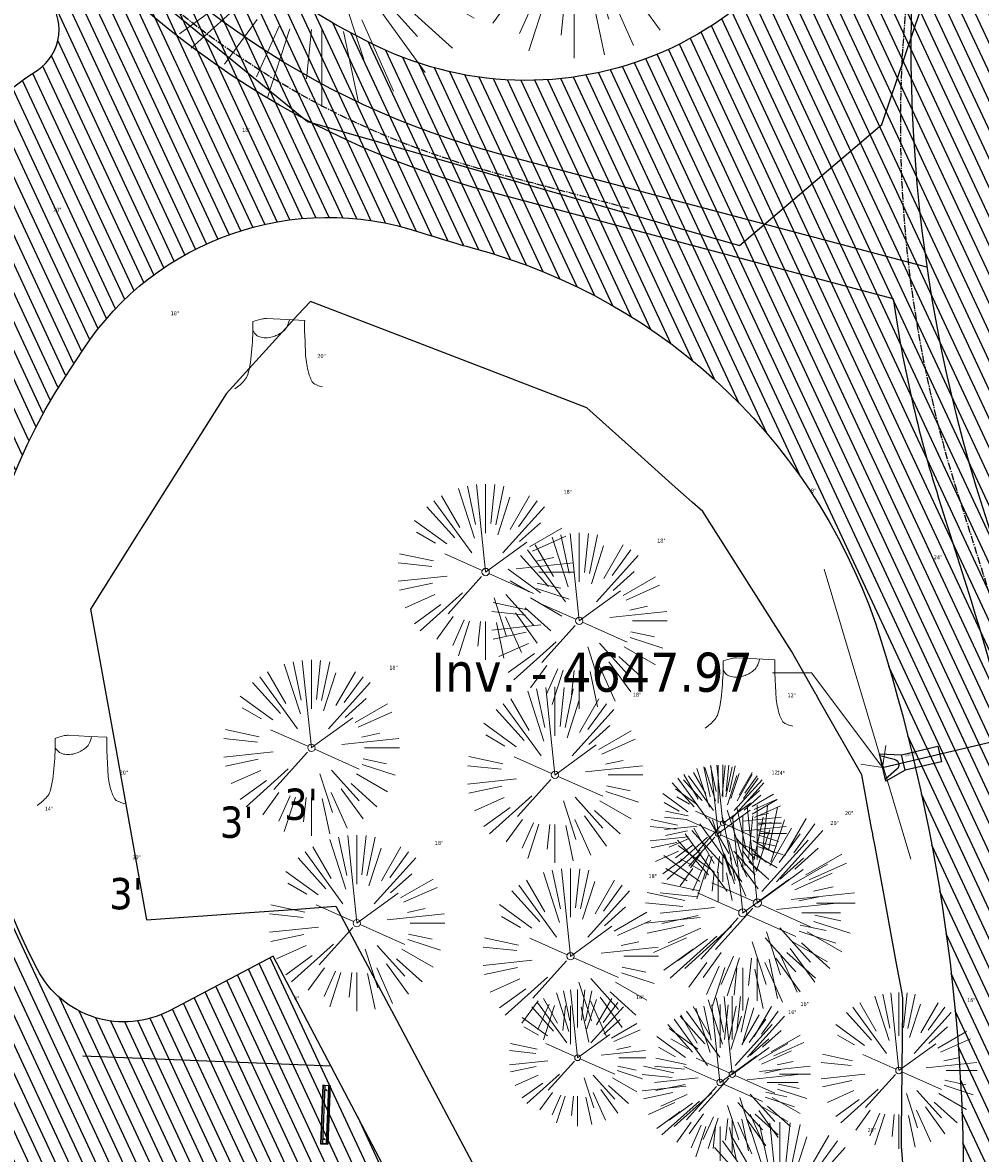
# Model space of a CAD drawing. Header units: feet. Extents: x 1134296 to 1140710, y 647902 to 651315.
# Tile 73 of 256: x 1134621 to 1134719, y 648326 to 648441. Entities that reach past the tile are written whole.
import ezdxf
from ezdxf import colors
from ezdxf.entities.mleader import LeaderData, LeaderLine
from ezdxf.lldxf.tags import DXFTag
from ezdxf.math import Vec2, Vec3

# ---------------------------------------------------------------- set-up
doc = ezdxf.new("R2010")
doc.units = ezdxf.units.FT
doc.header["$MEASUREMENT"] = 0
doc.linetypes.add('CENTER2', pattern=[1.125, 0.75, -0.125, 0.125, -0.125])
for name, color, linetype in [('C-LOCN', 3, 'LIMITS OF DISTURBANCE'), ('C-PRKG-ASPH', 8, 'Continuous'), ('C-PRKG-STRP', 136, 'Continuous'), ('C-PRKG-WHEL-STOP', 9, 'Continuous'), ('C-ROAD-ASPHALT', 1, 'Continuous'), ('C-ROAD-CNTR', 1, 'CENTER2'), ('C-UTIL-ELEC-MEP', 7, 'UGE (.5x)'), ('C-UTIL-STRM-PIPE', 210, 'Continuous'), ('C-UTIL-STRM-STRC', 210, 'Continuous'), ('C-UTIL-WATER-MEP', 7, 'WATER (.5x)'), ('G-TEXT-ST02', 2, 'Continuous'), ('G-XREF', 7, 'Continuous')]:
    doc.layers.add(name, color=color, linetype=linetype)
doc.layers.add('V-ANNO-TEXT', color=7, linetype='Continuous', lineweight=13, plot=False)
for name, color, linetype, lineweight in [('V-SITE-ROCK', 8, 'Continuous', 18), ('V-SITE-VEGE', 8, 'Continuous', 18), ('V-SITE-VEGE-TEXT', 8, 'Continuous', 18)]:
    doc.layers.add(name, color=color, linetype=linetype, lineweight=lineweight)
doc.styles.add('SEI Annotative', font='tahoma.ttf', dxfattribs={"height": 0.1})
doc.styles.add('SEI-Dim & Leader', font='tahoma.ttf')
doc.styles.get("Standard").update_dxf_attribs({"font": 'arial.ttf'})
tags = doc.linetypes.add('LIMITS OF DISTURBANCE', pattern='A,1.5,-0.2,["LOD",Standard,S=0.08,R=0,X=-0.1,Y=-0.04],-0.2', length=1.9).pattern_tags.tags
tags[6] = DXFTag(74, 10)
tags = doc.linetypes.add('UGE (.5x)', pattern='A,0.75,-0.2,["UGE",Standard,S=0.08,R=0,X=-0.1,Y=-0.04],-0.2', length=1.15).pattern_tags.tags
tags[6] = DXFTag(74, 10)
tags = doc.linetypes.add('WATER (.5x)', pattern='A,0.75,-0.2,["W",Standard,S=0.08,R=0,X=-0.1,Y=-0.04],-0.05', length=1).pattern_tags.tags
tags[6] = DXFTag(74, 10)
pattern_1 = [(115, (0, 0), (-1.132884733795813, -0.5282728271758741), [])]

# ---------------------------------------------------------------- blocks, each defined once
blk = doc.blocks.new('V-SITE-VEGE-Stump')
for points in [[(-0.122905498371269, -0.01429599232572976, 0.05261256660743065), (-0.09863241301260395, 0.007697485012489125, 0.1061947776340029), (-0.09053039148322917, 0.02191696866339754, 0.04486152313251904), (-0.08374707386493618, 0.05273626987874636, 0.02007395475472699), (-0.07764030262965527, 0.1228815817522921, 0.01167487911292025), (-0.07732468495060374, 0.1363966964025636, 0.007866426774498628), (-0.07764030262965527, 0.1564565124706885)], [(-0.07764030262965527, 0.1564565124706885, -0.02766804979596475), (-0.05341885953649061, 0.1633605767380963, -0.0679781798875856), (-0.04316680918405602, 0.1642506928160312), (0.008593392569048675, 0.1616126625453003), (0.05395851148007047, 0.1590945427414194)], [(0.01506844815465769, 0.161253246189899, -0.08286378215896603), (0.008147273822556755, 0.1419669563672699, -0.1113242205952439), (-0.002098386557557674, 0.130555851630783, -0.03931328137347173), (-0.01592715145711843, 0.1222882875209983, -0.04919659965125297), (-0.02797848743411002, 0.1177254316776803, -0.06600187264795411), (-0.0446681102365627, 0.1155126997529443, -0.07018691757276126), (-0.06035359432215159, 0.1177254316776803, -0.1148593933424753), (-0.06850904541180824, 0.1222766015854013, -0.0759377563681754), (-0.07734269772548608, 0.1331671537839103)], [(0.05395851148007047, 0.1590945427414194, 0.004334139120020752), (0.05376627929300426, 0.1369184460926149, 0.00834373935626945), (0.05395851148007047, 0.1253997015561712), (0.05605689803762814, 0.07623641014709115, 0.04625247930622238), (0.06241632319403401, 0.03170819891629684, 0.06962485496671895), (0.07334360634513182, 0.00381048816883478, 0.1497246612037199), (0.07941695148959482, -0.001975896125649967, 0.05852299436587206), (0.09922370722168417, -0.009139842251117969)]]:
    blk.add_lwpolyline(points, format="xyb")
blk = doc.blocks.new('V-SITE-VEGE-Coniferious Tree 2')
at = {"color": 0, "linetype": 'ByBlock'}
for p, q in [((-0.0574950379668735, 0.2703678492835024), (-0.1039851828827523, 0.4890788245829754)), ((-0.0003172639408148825, 0.0025937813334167), (-0.05229705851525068, 0.4972664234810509)), ((-3.601054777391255e-05, 0.2219193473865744), (-3.601054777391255e-05, 0.5000060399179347)), ((0.02890183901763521, 0.2753366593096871), (0.05222503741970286, 0.4972664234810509)), ((0.0571938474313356, 0.2692740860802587), (0.1039131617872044, 0.4890788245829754)), ((-0.06264093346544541, 0.1926377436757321), (-0.1545378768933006, 0.4755369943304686)), ((-0.1460065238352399, 0.2528363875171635), (-0.2500390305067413, 0.4330260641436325)), ((0.06850648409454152, 0.2109817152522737), (0.1382469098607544, 0.425630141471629)), ((0.139142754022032, 0.2410654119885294), (0.2499670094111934, 0.4330260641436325)), ((-0.07913071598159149, 0.1088658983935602), (-0.2939353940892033, 0.4045257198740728)), ((0.1868724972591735, 0.2572635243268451), (0.2938633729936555, 0.4045257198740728)), ((-0.1756943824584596, 0.1950752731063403), (-0.3346129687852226, 0.3715878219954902)), ((0.09777767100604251, 0.108636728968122), (0.3345409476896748, 0.3715878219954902)), ((-0.2201011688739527, 0.1598873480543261), (-0.4045617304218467, 0.2938993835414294)), ((0.1919663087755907, 0.1728666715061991), (0.3115823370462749, 0.2805763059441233)), ((-0.2844040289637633, 0.1641894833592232), (-0.393144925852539, 0.2269610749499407)), ((0.2487690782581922, 0.143647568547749), (0.4329900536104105, 0.2500030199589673)), ((0.2658942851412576, 0.1183972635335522), (0.4567507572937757, 0.2033670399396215)), ((-0.0009318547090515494, -0.0006770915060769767), (0.2349564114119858, 0.1707208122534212)), ((-0.2961437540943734, 0.06292784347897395), (-0.4891148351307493, 0.1039491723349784)), ((-0.01992166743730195, 0.008854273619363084), (-0.2318825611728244, 0.1032199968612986)), ((0.2872695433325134, 0.06106323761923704), (0.3884790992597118, 0.08257391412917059)), ((-0.3060292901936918, 0.03215663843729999), (-0.4973024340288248, 0.05226104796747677)), ((0.173080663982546, 0.01818771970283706), (0.497230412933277, 0.05226104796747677)), ((0.3024988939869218, 0), (0.4999700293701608, 0)), ((-0.2182782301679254, -0.02292736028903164), (-0.4973024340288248, -0.05226104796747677)), ((-0.02300503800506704, -0.02554197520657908), (-0.2137781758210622, -0.2373882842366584)), ((0.01849546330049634, -0.008260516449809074), (0.2719985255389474, -0.1211160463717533)), ((-0.302185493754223, -0.0642195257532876), (-0.4891148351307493, -0.1039491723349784)), ((0.2936342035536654, -0.06241742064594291), (0.4274066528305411, -0.09084484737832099)), ((0.2891445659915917, -0.09395946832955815), (0.4755009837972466, -0.1545018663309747)), ((-0.2881436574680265, -0.1282723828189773), (-0.4568227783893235, -0.2033670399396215)), ((-0.1320480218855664, -0.1188660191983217), (-0.3716238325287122, -0.3345769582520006)), ((0.1143820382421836, -0.1271057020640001), (0.2718110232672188, -0.301920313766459)), ((0.04781873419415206, -0.1473038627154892), (0.1192466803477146, -0.3671294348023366)), ((0.2555295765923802, -0.1475434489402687), (0.4329900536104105, -0.2500030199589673)), ((-0.254528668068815, -0.1848980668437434), (-0.4045617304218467, -0.2938993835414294)), ((0.2253521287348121, -0.2029399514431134), (0.3715518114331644, -0.3345769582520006)), ((-0.1842986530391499, -0.2536176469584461), (-0.2766747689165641, -0.3807650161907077)), ((0.1131111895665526, -0.2541280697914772), (0.2033310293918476, -0.4567867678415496)), ((0.1688618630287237, -0.2324611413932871), (0.2938633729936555, -0.4045257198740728)), ((-0.1213812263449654, -0.2725449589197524), (-0.1855903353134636, -0.4167758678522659)), ((-0.09098502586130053, -0.2799408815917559), (-0.1545378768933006, -0.4755369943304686)), ((-0.02966136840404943, -0.2817638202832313), (-0.04434904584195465, -0.4216092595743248)), ((-3.601054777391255e-05, -0.2817638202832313), (-3.601054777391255e-05, -0.5000060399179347)), ((0.06104806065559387, -0.2873055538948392), (0.1039131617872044, -0.4890788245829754))]:
    blk.add_line(p, q, dxfattribs=at)
blk.add_circle((-3.601054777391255e-05, 0), 0.02083358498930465)
blk = doc.blocks.new('_Open90')
at = {"color": 0, "linetype": 'ByBlock', "lineweight": -2}
for p, q in [((-0.5, 0.5), (0, 0)), ((0, 0), (-1, 0)), ((0, 0), (-0.5, -0.5))]:
    blk.add_line(p, q, dxfattribs=at)
blk = doc.blocks.new('*U1440')
at = {"flags": 128}
blk.add_lwpolyline([(0.8676975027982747, -2.148524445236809), (-1.059517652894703, -0.9715084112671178), (1.059517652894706, 0.9715084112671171), (2.06541310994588, -1.050297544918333)], dxfattribs=at)
blk.add_lwpolyline([(0.9213196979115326, 0.8447899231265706), (1.319032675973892, -0.6167117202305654, -0.609256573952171), (0.5003005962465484, -1.36743550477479), (-0.921319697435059, -0.8447899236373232)], format="xyb", dxfattribs=at)
blk.add_lwpolyline([(4.653849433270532, -3.873221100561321), (3.456133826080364, -4.971448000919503), (0.8676975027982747, -2.148524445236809), (2.06541310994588, -1.050297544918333)], close=True, dxfattribs=at)
at = {"layer": 'Defpoints'}
blk.add_text('15" FES', height=0.1999999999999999, rotation=132.4926644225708, dxfattribs=at).set_placement((2.938237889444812, -2.129013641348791))
blk = doc.blocks.new('Wheel_Stop')
for points in [[(-36, 6.75), (36, 6.75)], [(-36, -2.25), (-36, 6.75)], [(-35.625, 4.5), (-36, 6.75)], [(-35.625, 0), (-36, -2.25)], [(-35.955, 6.48), (35.955, 6.48)], [(-35.625, 4.5), (-35.625, 0)], [(-35.625, 4.5), (35.625, 4.5)], [(-35.625, 0), (35.625, 0)], [(35.625, 4.5), (36, 6.75)], [(35.625, 4.5), (35.625, 0)], [(35.625, 0), (36, -2.25)], [(36, -2.25), (36, 6.75)], [(-36, -2.25), (36, -2.25)], [(-35.955, -1.98), (35.955, -1.98)]]:
    blk.add_lwpolyline(points)
for centre in [(-30, 2.25), (30, 2.25)]:
    blk.add_circle(centre, 0.5)
blk = doc.blocks.new('C_PBASE-PACTOLA_02403811')
at = {"layer": 'C-PRKG-STRP', "flags": 128}
blk.add_lwpolyline([(1134652.314328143, 648334.488090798), (1134626.931082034, 648335.5000938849)], dxfattribs=at)
at = {"layer": 'C-ROAD-ASPHALT'}
for points in [[(1134633.649625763, 648994.1535019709), (1134723.234794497, 649000.6014174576, -0.3003133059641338), (1134907.703644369, 648897.0203221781), (1134943.5624042, 648827.4079753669, -0.2429416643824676), (1134943.472635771, 648735.6471404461, -0.01448214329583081), (1134938.281078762, 648725.8872446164), (1134902.771388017, 648660.9021647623, -0.1112368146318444), (1134861.541195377, 648614.0501326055), (1134757.483908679, 648538.5664206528, 0.1783965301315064), (1134706.299016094, 648462.144128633, -0.4786295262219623), (1134656.994557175, 648438.877100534, -0.1281532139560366), (1134626.710174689, 648464.732186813), (1134623.062749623, 648469.9579645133, -0.1042089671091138), (1134584.046954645, 648561.8052956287), (1134566.403948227, 648651.5934078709, -0.01381007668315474), (1134561.903038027, 648678.391101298), (1134552.825444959, 648743.3771249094, -0.09433329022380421), (1134558.209758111, 648852.4537669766), (1134566.77306571, 648887.8397463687, -0.03644235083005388), (1134590.864287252, 648962.9741265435, -0.2864198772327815)], [(1134661.499773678, 648419.805711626, 0.01473642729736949), (1134666.861855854, 648418.1955271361, -0.2575869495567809), (1134708.624534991, 648377.9849734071, -0.1698424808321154), (1134704.112198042, 648253.9264793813), (1134702.882206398, 648250.7817127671, -0.5197538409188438), (1134679.029421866, 648244.961863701, -0.09218706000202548), (1134665.447166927, 648262.190270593), (1134659.15436205, 648274.1677188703), (1134684.537608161, 648273.1557157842), (1134646.406726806, 648345.7323595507), (1134635.783647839, 648340.1511237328, -0.4142135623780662), (1134622.280052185, 648344.3526596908, -0.2721985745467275), (1134625.184309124, 648405.1045634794), (1134626.923202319, 648407.7628030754, -0.3404876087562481)]]:
    blk.add_lwpolyline(points, format="xyb", close=True, dxfattribs=at)
blk.add_lwpolyline([(1134641.753924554, 648097.236757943, -0.04745863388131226), (1134675.306121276, 648187.2144013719, 0.3533595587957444), (1134666.801823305, 648223.938865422, -0.1061807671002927), (1134644.201008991, 648251.02779896), (1134637.908204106, 648263.0052472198), (1134624.340160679, 648241.5287128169), (1134586.209279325, 648314.1053565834), (1134596.832358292, 648319.6865924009, 0.4142135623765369), (1134601.03389425, 648333.1901880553), (1134601.03389425, 648333.1901880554, -0.272198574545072), (1134605.099853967, 648418.2428533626), (1134606.838864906, 648420.9012729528, -0.1021731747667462), (1134622.244871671, 648436.3835698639, 0.468797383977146), (1134623.08730174, 648444.0239125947, -0.03941359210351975), (1134613.58995056, 648455.5746915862), (1134609.942525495, 648460.8004692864, -0.1042089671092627), (1134568.347173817, 648558.7203512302), (1134550.704167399, 648648.5084634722, -0.01381007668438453), (1134546.056886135, 648676.177626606), (1134536.979293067, 648741.163650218, -0.0943332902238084), (1134542.658637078, 648856.2170945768), (1134551.221944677, 648891.6030739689, -0.01079874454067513), (1134557.394969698, 648914.8990641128)], format="xyb", dxfattribs=at)
at = {"layer": 'C-ROAD-CNTR', "flags": 128}
blk.add_lwpolyline([(1134682.815781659, 648422.2458494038), (1134669.21986276, 648425.8462855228, -0.1774687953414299), (1134620.150062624, 648460.1534391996), (1134616.502637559, 648465.3792168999, -0.1042089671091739), (1134576.197064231, 648560.2628234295), (1134558.554057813, 648650.0509356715, -0.01381007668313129), (1134553.979962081, 648677.2843639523), (1134544.902369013, 648742.2703875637, -0.09433329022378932), (1134550.434197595, 648854.3354307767), (1134558.997505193, 648889.7214101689, -0.1428635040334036), (1134712.374228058, 649156.8312964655), (1134786.199238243, 649227.8108874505, -0.04164346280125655), (1134812.006441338, 649248.7876063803), (1134833.030879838, 649263.1487701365, -0.2654684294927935), (1134926.96397912, 649270.7084407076), (1134949.260464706, 649260.2481514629, -0.03670103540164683), (1135013.162783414, 649224.3333579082), (1135075.321908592, 649183.1273199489, -0.3025232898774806), (1135105.389164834, 649111.5845632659), (1135099.687602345, 649081.8875520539, -0.04927264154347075), (1135094.100293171, 649063.036833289), (1135036.844839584, 648922.3955038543, -0.009218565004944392), (1135029.58001939, 648905.4517031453), (1134962.363987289, 648756.3352782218, -0.01915469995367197), (1134945.301367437, 648722.0511597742), (1134909.791676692, 648657.06607992, -0.111236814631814), (1134866.238656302, 648607.5744966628), (1134762.181369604, 648532.0907847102, 0.3229446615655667), (1134716.395894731, 648393.2215671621), (1134719.721086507, 648382.7059234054, -0.1714240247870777), (1134715.287797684, 648249.5554414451), (1134707.163513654, 648228.7837741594, -0.02272318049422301), (1134688.713657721, 648187.2766264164, 0.05045028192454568), (1134653.344169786, 648094.1277041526)], format="xyb", dxfattribs=at)
at = {"layer": 'C-UTIL-ELEC-MEP'}
blk.add_lwpolyline([(1134561.89461308, 648493.8446214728), (1134595.285468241, 648492.1844378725), (1134620.611008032, 648455.069243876), (1134649.925945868, 648431.1717475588), (1134694.111503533, 648418.4795962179), (1134708.67072589, 648430.8332975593), (1134725.261490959, 648479.9096068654), (1134754.464708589, 648520.9821663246), (1134857.364855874, 648597.6807489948), (1134892.607391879, 648628.3029507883), (1134942.693541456, 648644.7073661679)], dxfattribs=at)
at = {"layer": 'C-UTIL-STRM-PIPE', "flags": 128}
blk.add_lwpolyline([(1134708.759998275, 648365.0539995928), (1134745.654389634, 648373.7272636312)], dxfattribs=at)
at = {"layer": 'C-UTIL-WATER-MEP', "flags": 128}
for points in [[(1134713.292159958, 648416.2441137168), (1134669.731849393, 648427.7796426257, -0.1774687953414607), (1134621.79009064, 648461.2981261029), (1134618.142665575, 648466.5239038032, -0.1042089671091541), (1134578.159536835, 648560.6484414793), (1134560.516530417, 648650.4365537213, -0.01381007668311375), (1134555.960731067, 648677.5610482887), (1134546.883138, 648742.5470719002, -0.09433329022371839), (1134552.378087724, 648853.8650148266), (1134560.941395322, 648889.2509942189, -0.1428635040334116), (1134713.760384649, 649155.3895718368), (1134787.585394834, 649226.3691628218, -0.04164346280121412), (1134813.134525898, 649247.1361145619), (1134834.158964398, 649261.4972783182, -0.2654684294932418), (1134926.114524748, 649268.8977979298), (1134948.411010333, 649258.437508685, -0.03670103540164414), (1135012.057719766, 649222.6663743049), (1135074.216844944, 649181.4603363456, -0.302523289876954), (1135103.425036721, 649111.961658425), (1135097.723474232, 649082.264647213, -0.04927264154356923), (1135092.247911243, 649063.7909428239), (1135034.992457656, 648923.1496133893, -0.009218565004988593), (1135027.756696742, 648906.273587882), (1134960.540664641, 648757.1571629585, -0.01915469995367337), (1134943.546295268, 648723.0101809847), (1134908.036604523, 648658.0251011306, -0.1112368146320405), (1134865.064291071, 648609.1934056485), (1134761.007004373, 648533.7096936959, 0.1574684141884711), (1134714.965670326, 648470.6755079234, 0.1574684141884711)], [(1134709.845560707, 648413.0189530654), (1134668.707876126, 648423.9129284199, -0.1774687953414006), (1134618.510034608, 648459.0087522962), (1134614.862609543, 648464.2345299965, -0.1042089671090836), (1134574.234591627, 648559.8772053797), (1134556.591585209, 648649.6653176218, -0.01381007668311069), (1134551.999193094, 648677.0076796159), (1134542.921600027, 648741.9937032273, -0.09433329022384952), (1134548.490307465, 648854.8058467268), (1134557.053615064, 648890.191826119, -0.0889232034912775), (1134635.562402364, 649068.4731093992, -0.07678502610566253)], [(1134714.965670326, 648470.6755079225, 0.1259688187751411), (1134718.30282756, 648393.8245656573), (1134721.628019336, 648383.3089219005, -0.1115098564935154), (1134729.109086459, 648294.6305400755, -0.1115098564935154)], [(1134709.845560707, 648413.0189530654, 0.0412554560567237), (1134714.488961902, 648392.618568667), (1134717.814153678, 648382.1029249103, -0.1180041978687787), (1134724.384645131, 648290.1616247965, -0.1180041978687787)]]:
    blk.add_lwpolyline(points, format="xyb", dxfattribs=at)
at = {"layer": 'C-PRKG-WHEL-STOP', "xscale": 0.0833333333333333, "yscale": 0.0833333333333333, "zscale": 0.0833333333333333, "rotation": 267.716887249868}
blk.add_blockref('Wheel_Stop', (1134651.553088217, 648329.5144683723), dxfattribs=at)
at = {"layer": 'C-UTIL-STRM-STRC', "color": 221, "linetype": 'Continuous', "lineweight": -3, "rotation": 60.71029860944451}
blk.add_blockref('*U1440', (1134708.76, 648365.054), dxfattribs=at)
blk = doc.blocks.new('C_PHTCH-PACTOLA_02403811')
at = {"layer": 'C-PRKG-ASPH'}
h = blk.add_hatch(dxfattribs=at)
h.set_pattern_fill('ANSI31', color=256, scale=10, angle=70)
h.set_pattern_definition(pattern_1)
edge = h.paths.add_edge_path(flags=16)
edge.add_arc((1135093.567290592, 648760.3570235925), 541.9999999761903, 143.5703577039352, 153.2664360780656, ccw=False)
edge.add_arc((1135093.567290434, 648760.3570237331), 541.9999997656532, 133.8742793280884, 143.5703577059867, ccw=False)
edge.add_line((1134717.918854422, 649151.0643979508), (1134791.743864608, 649222.0439889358))
edge.add_arc((1134924.814897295, 649083.6384245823), 191.9999999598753, 124.33581191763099, 133.8742793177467, ccw=False)
edge.add_line((1134816.518779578, 649242.1816391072), (1134837.543218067, 649256.5428028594))
edge.add_arc((1134886.614896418, 649184.7029087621), 87.00000000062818, 64.86660358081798, 124.33581191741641, ccw=False)
edge.add_line((1134923.566161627, 649263.4658695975), (1134945.862647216, 649253.0055803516))
edge.add_arc((1134736.896871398, 648807.5874571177), 491.9999999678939, 56.45911934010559, 64.86660355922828, ccw=False)
edge.add_line((1135008.742528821, 649217.6654234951), (1135070.901654, 649176.4593855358))
edge.add_arc((1135036.644680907, 649124.7828938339), 62.00000000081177, -10.868034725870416, 56.45911933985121, ccw=False)
edge.add_line((1135097.532652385, 649113.0929439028), (1135091.831089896, 649083.3959326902))
edge.add_arc((1135001.481196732, 649100.7423100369), 92.00000001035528, 337.8486329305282, 349.13196525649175, ccw=False)
edge.add_line((1135086.690765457, 649066.0532714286), (1135029.43531187, 648925.4119419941))
edge.add_arc((1134573.749357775, 649110.9228871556), 491.9999995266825, 335.73595333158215, 337.84863296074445, ccw=False)
edge.add_line((1135022.286728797, 648908.7392420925), (1134970.105907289, 648792.9779079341))
edge.add_line((1134970.105907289, 648792.9779079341), (1134955.070696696, 648759.622817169))
edge.add_arc((1134506.533324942, 648961.8064625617), 492.0000003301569, 331.3465562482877, 335.7359533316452, ccw=False)
edge.add_line((1134938.281078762, 648725.8872446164), (1134902.771388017, 648660.9021647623))
edge.add_arc((1134778.161263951, 648728.9926705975), 142.0000000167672, 305.95733191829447, 331.34655630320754, ccw=False)
edge.add_line((1134861.541195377, 648614.0501326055), (1134757.483908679, 648538.5664206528))
edge.add_arc((1134835.579196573, 648430.9089730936), 133.0000000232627, 125.9573319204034, 166.4171722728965)
edge.add_arc((1134672.277915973, 648470.363906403), 35.00000000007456, 244.10855969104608, 346.41717227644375, ccw=False)
edge.add_arc((1134691.461854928, 648509.9128519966), 78.95614352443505, 214.9055155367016, 244.1168481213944, ccw=False)
edge.add_line((1134626.710174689, 648464.732186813), (1134623.062749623, 648469.9579645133))
edge.add_arc((1134821.506139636, 648608.4650796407), 241.9999999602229, 191.1167612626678, 214.9138039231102, ccw=False)
edge.add_line((1134584.046954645, 648561.8052956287), (1134566.403948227, 648651.5934078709))
edge.add_arc((1135049.172208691, 648746.4554480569), 491.9999999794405, 187.9519260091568, 191.1167612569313, ccw=False)
edge.add_line((1134561.903038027, 648678.391101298), (1134552.825444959, 648743.3771249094))
edge.add_arc((1134842.017716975, 648783.7730382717), 292.0000000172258, 166.3961174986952, 187.9519260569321, ccw=False)
edge.add_line((1134558.209758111, 648852.4537669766), (1134566.77306571, 648887.8397463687))
edge.add_arc((1135093.567290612, 648760.357023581), 542.0000000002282, 158.0478401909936, 166.396117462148, ccw=False)
edge.add_arc((1135093.567290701, 648760.357023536), 542.0000000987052, 153.2664360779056, 158.0478401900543, ccw=False)
edge = h.paths.add_edge_path()
edge.add_line((1134664.934415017, 648091.0186503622), (1134641.753924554, 648097.236757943))
edge.add_arc((1135131.441785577, 647965.8792352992), 506.9999999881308, 154.1154939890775, 164.9840567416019, ccw=False)
edge.add_arc((1135131.44177555, 647965.8792402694), 506.9999887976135, 153.4314984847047, 154.115493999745, ccw=False)
edge.add_arc((1134241.513528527, 648410.9103548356), 488.0000000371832, 333.4314984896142, 338.6383717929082)
edge.add_line((1134695.987914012, 648233.1548120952), (1134704.112198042, 648253.9264793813))
edge.add_arc((1134529.027803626, 648322.4060737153), 188.0000000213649, 338.6383717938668, 377.1954705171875)
edge.add_arc((1134651.306425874, 648360.2470375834), 60.00000000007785, 17.1954705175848, 74.97265706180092)
edge.add_line((1134666.863224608, 648418.1951696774), (1134661.500576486, 648419.8056636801))
edge.add_arc((1134691.489318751, 648509.9450223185), 94.99699278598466, 223.9418846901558, 251.5980721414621, ccw=False)
edge.add_arc((1134691.535842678, 648509.9839590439), 95.05751145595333, 214.9165962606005, 223.9393241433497, ccw=False)
edge.add_line((1134613.590003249, 648455.5746160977), (1134609.942525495, 648460.8004692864))
edge.add_arc((1134821.506139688, 648608.4650796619), 258.0000000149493, 191.1167612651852, 214.9138039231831, ccw=False)
edge.add_line((1134568.347173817, 648558.7203512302), (1134550.704167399, 648648.5084634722))
edge.add_arc((1135049.172208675, 648746.4554480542), 507.9999999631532, 187.9519260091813, 191.1167612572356, ccw=False)
edge.add_line((1134546.056886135, 648676.177626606), (1134536.979293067, 648741.163650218))
edge.add_arc((1134842.01771694, 648783.7730382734), 307.9999999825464, 166.3961174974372, 187.9519260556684, ccw=False)
edge.add_line((1134542.658637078, 648856.2170945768), (1134551.221944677, 648891.6030739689))
edge.add_arc((1135093.567290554, 648760.3570237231), 557.9999999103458, 163.9213237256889, 166.3961174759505, ccw=False)
edge.add_arc((1134538.177323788, 648920.4382053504), 19.99999999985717, 343.9213237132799, 402.7699397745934)
edge.add_line((1134552.859048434, 648934.0193305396), (1134533.446357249, 648955.005204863))
edge.add_arc((1135093.567290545, 648760.3570234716), 592.9783928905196, 146.0187423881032, 160.8370986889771, ccw=False)
edge.add_line((1134601.857481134, 649091.7855040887), (1134616.582948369, 649064.0343807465))
edge.add_arc((1134620.999668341, 649066.3780071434), 5.000000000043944, 207.9515834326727, 327.0740857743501)
edge.add_arc((1135093.567290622, 648760.3570235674), 558.0000000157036, 133.8742793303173, 147.0740857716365, ccw=False)
edge.add_line((1134706.829601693, 649162.5981949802), (1134780.654611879, 649233.5777859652))
edge.add_arc((1134924.814897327, 649083.6384245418), 208.0000000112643, 124.3358119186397, 133.8742793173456, ccw=False)
edge.add_line((1134807.494103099, 649255.3935736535), (1134828.518541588, 649269.7547374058))
edge.add_arc((1134886.614896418, 649184.7029087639), 102.9999999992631, 64.86660357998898, 124.33581191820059, ccw=False)
edge.add_line((1134930.361796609, 649277.9510118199), (1134952.658282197, 649267.4907225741))
edge.add_arc((1134736.896871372, 648807.5874570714), 508.0000000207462, 56.4591193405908, 64.86660355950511, ccw=False)
edge.add_line((1135017.583038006, 649231.0012923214), (1135079.742163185, 649189.7952543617))
edge.add_arc((1135036.644680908, 649124.782893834), 77.99999999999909, -10.868034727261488, 56.45911934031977, ccw=False)
edge.add_line((1135113.245677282, 649110.0761826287), (1135107.544114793, 649080.3791714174))
edge.add_arc((1135001.481196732, 649100.7423100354), 108.0000000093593, 337.84863293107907, 349.131965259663, ccw=False)
edge.add_line((1135101.509820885, 649060.0203951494), (1135044.254367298, 648919.3790657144))
edge.add_arc((1134573.749357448, 649110.9228872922), 507.9999998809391, 335.7359533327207, 337.84863295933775, ccw=False)
edge.add_line((1135036.873309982, 648902.1641641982), (1134969.657277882, 648753.0477392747))
edge.add_arc((1134506.53332524, 648961.8064624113), 507.9999999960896, 331.346556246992, 335.73595333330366, ccw=False)
edge.add_line((1134952.321656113, 648718.215074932), (1134916.811965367, 648653.2299950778))
edge.add_arc((1134778.161263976, 648728.9926705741), 157.9999999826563, 305.9573319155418, 331.3465563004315, ccw=False)
edge.add_line((1134870.936117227, 648601.0988607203), (1134766.878830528, 648525.6151487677))
edge.add_arc((1134835.579196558, 648430.9089731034), 117.0000000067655, 125.9573319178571, 162.264860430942)
edge.add_arc((1134752.713885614, 648457.4106757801), 29.99999999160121, 162.264860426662, 196.8024120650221)
edge.add_arc((1134835.579196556, 648430.9089731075), 113.0000000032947, 170.9217318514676, 197.5476736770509)
edge.add_line((1134727.837491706, 648396.8395581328), (1134731.162683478, 648386.3239143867))
edge.add_arc((1134529.027802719, 648322.4060734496), 212.0000009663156, 11.340079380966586, 17.54767372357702, ccw=False)
edge.add_arc((1134529.055568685, 648322.403813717), 211.9732215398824, -20.64909134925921, 11.342153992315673, ccw=False)
edge.add_arc((1134759.869013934, 648235.3149369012), 34.72371615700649, 159.1871917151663, 239.4135572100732)
edge.add_line((1134742.200276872, 648205.422593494), (1134709.513, 648185.696))
edge.add_line((1134709.513, 648185.696), (1134698.996135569, 648181.0065459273))
edge.add_arc((1135131.441785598, 647965.8792352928), 483.0000000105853, 153.5511843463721, 164.9840567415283)
h = blk.add_hatch(dxfattribs=at)
h.set_pattern_fill('ANSI31', color=256, scale=10, angle=70)
h.set_pattern_definition(pattern_1)
edge = h.paths.add_edge_path()
edge.add_arc((1134648.315845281, 648200.3111567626), 30.00000000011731, 334.1154939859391, 411.9608870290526)
edge.add_arc((1134718.562561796, 648290.096449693), 84.00000003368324, 207.7168872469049, 231.9608870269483, ccw=False)
edge.add_line((1134644.201008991, 648251.02779896), (1134637.908204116, 648263.0052472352))
edge.add_line((1134637.908204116, 648263.0052472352), (1134624.340160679, 648241.5287128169))
edge.add_line((1134624.340160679, 648241.5287128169), (1134586.209279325, 648314.1053565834))
edge.add_line((1134586.209279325, 648314.1053565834), (1134596.832358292, 648319.6865924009))
edge.add_arc((1134592.181328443, 648328.5391582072), 10.00000000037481, 297.7168872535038, 387.7168872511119)
edge.add_arc((1134675.395447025, 648372.2588387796), 84.00000000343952, 146.8092076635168, 207.7168872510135, ccw=False)
edge.add_line((1134605.099853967, 648418.2428533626), (1134606.838864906, 648420.9012729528))
edge.add_arc((1134652.028889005, 648391.340120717), 53.99999999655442, 123.47381821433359, 146.8092076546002, ccw=False)
edge.add_arc((1134619.487092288, 648440.5542596), 4.999999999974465, 303.4738182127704, 403.9420609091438)
edge.add_arc((1134691.489318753, 648509.9450223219), 94.99699278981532, 223.9418846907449, 251.5980721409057)
edge.add_arc((1134652.028889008, 648391.3401207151), 29.99999999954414, 71.59553892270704, 146.8092076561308)
edge.add_arc((1134675.665423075, 648372.3186414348), 60.26685623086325, 143.9760561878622, 207.647841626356)
edge.add_arc((1134631.132617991, 648349.0036895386), 9.999999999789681, 207.7168872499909, 297.7168872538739)
edge.add_line((1134635.783647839, 648340.1511237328), (1134646.406726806, 648345.7323595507))
edge.add_line((1134646.406726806, 648345.7323595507), (1134684.53760816, 648273.1557157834))
edge.add_line((1134684.53760816, 648273.1557157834), (1134659.15436205, 648274.1677188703))
edge.add_line((1134659.15436205, 648274.1677188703), (1134665.447166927, 648262.190270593))
edge.add_arc((1134718.562561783, 648290.096449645), 59.9999999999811, 207.716887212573, 228.7850574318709)
edge.add_arc((1134688.912706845, 648256.2455101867), 14.99999999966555, 228.7850574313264, 338.6383717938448)
edge.add_line((1134702.882206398, 648250.7817127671), (1134695.987914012, 648233.1548120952))
edge.add_arc((1134241.513528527, 648410.9103548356), 488.0000000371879, 333.43149848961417, 338.63837179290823, ccw=False)
edge.add_arc((1135131.441781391, 647965.879237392), 506.999995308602, 153.4314984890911, 154.1154939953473)
blk = doc.blocks.new('C_XBASE-PACTOLA_02403811')
at = {"layer": 'V-SITE-VEGE', "lineweight": 18, "flags": 128}
blk.add_lwpolyline([(1134711.634, 648355.6749999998), (1134702.764, 648385.3279999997)], dxfattribs=at)
at = {"layer": 'V-SITE-VEGE', "linetype": 'Continuous', "lineweight": 18, "flags": 128}
blk.add_lwpolyline([(1134711.634, 648355.6749999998), (1134702.764, 648385.3279999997)], dxfattribs=at)
at = {"layer": 'V-SITE-VEGE'}
for name, p, xscale, yscale, zscale in [('V-SITE-VEGE-Coniferious Tree 2', (1134651.389, 648450.716), 35.99956513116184, 35.99956513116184, 35.99956513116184), ('V-SITE-VEGE-Coniferious Tree 2', (1134677.184, 648452.65), 29.99963760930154, 29.99963760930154, 29.99963760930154), ('V-SITE-VEGE-Stump', (1134647.447, 648404.363), 40.31522404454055, 40.31522404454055, 40.31522404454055), ('V-SITE-VEGE-Coniferious Tree 2', (1134668.14, 648385.045), 17.99978256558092, 17.99978256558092, 17.99978256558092), ('V-SITE-VEGE-Coniferious Tree 2', (1134677.723, 648380.049), 17.99978256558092, 17.99978256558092, 17.99978256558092), ('V-SITE-VEGE-Coniferious Tree 2', (1134650.312, 648367.052), 17.99978256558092, 17.99978256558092, 17.99978256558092), ('V-SITE-VEGE-Stump', (1134695.561, 648369.637), 40.31522404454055, 40.31522404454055, 40.31522404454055), ('V-SITE-VEGE-Coniferious Tree 2', (1134675.233, 648364.282), 17.99978256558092, 17.99978256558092, 17.99978256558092), ('V-SITE-VEGE-Stump', (1134627.212, 648361.714), 40.31522404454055, 40.31522404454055, 40.31522404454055), ('V-SITE-VEGE-Coniferious Tree 2', (1134691.924, 648358.269), 13.99983088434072, 13.99983088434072, 13.99983088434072), ('V-SITE-VEGE-Coniferious Tree 2', (1134695.94, 648351.17), 19.99975840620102, 19.99975840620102, 19.99975840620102), ('V-SITE-VEGE-Coniferious Tree 2', (1134694.45, 648350.16), 19.99975840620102, 19.99975840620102, 19.99975840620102), ('V-SITE-VEGE-Coniferious Tree 2', (1134654.965, 648349.115), 17.99978256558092, 17.99978256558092, 17.99978256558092), ('V-SITE-VEGE-Coniferious Tree 2', (1134676.831, 648345.72), 17.99978256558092, 17.99978256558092, 17.99978256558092), ('V-SITE-VEGE-Coniferious Tree 2', (1134677.547, 648335.333), 13.99983088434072, 13.99983088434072, 13.99983088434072), ('V-SITE-VEGE-Coniferious Tree 2', (1134698.252, 648318.728), 19.99975840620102, 19.99975840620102, 19.99975840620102)]:
    blk.add_blockref(name, p, dxfattribs=dict(at, xscale=xscale, yscale=yscale, zscale=zscale))
at = {"layer": 'V-SITE-VEGE', "rotation": 8.537736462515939e-07}
for p, xscale, yscale, zscale in [((1134692.414, 648359.327), 11.99985504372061, 11.99985504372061, 11.99985504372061), ((1134693.383, 648333.639), 15.99980672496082, 15.99980672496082, 15.99980672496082), ((1134710.432, 648334.025), 15.99980672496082, 15.99980672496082, 15.99980672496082), ((1134692.124, 648332.794), 15.99980672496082, 15.99980672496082, 15.99980672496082)]:
    blk.add_blockref('V-SITE-VEGE-Coniferious Tree 2', p, dxfattribs=dict(at, xscale=xscale, yscale=yscale, zscale=zscale))
at = {"layer": 'V-SITE-ROCK', "style": 'SEI Annotative'}
for p in [(1134647.535731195, 648359.6797688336), (1134640.942731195, 648357.8457688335), (1134629.627473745, 648350.5306677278)]:
    blk.add_text("3'", height=3.2, dxfattribs=at).set_placement(p)
at = {"layer": 'V-SITE-VEGE-TEXT', "char_height": 0.4, "attachment_point": 7, "style": 'SEI-Dim & Leader'}
for s, insert in [('18"', (1134643.22434375, 648430.089)), ('20"', (1134623.886604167, 648421.922)), ('18"', (1134635.90934375, 648411.315)), ('20"', (1134650.924594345, 648406.963)), ('18"', (1134676.11534375, 648393.045)), ('8"', (1134701.433041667, 648393.18)), ('18"', (1134685.69834375, 648388.049)), ('24"', (1134714.001125, 648386.359)), ('18"', (1134658.28734375, 648375.052)), ('18"', (1134683.20834375, 648372.282)), ('12"', (1134699.038594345, 648372.237)), ('20"', (1134630.689594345, 648364.314)), ('12"', (1134697.3975625, 648364.327)), ('14"', (1134697.904822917, 648364.269)), ('14"', (1134623.024822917, 648360.62)), ('20"', (1134704.912604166, 648360.17)), ('20"', (1134703.422604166, 648359.16)), ('18"', (1134662.94034375, 648357.115)), ('30"', (1134631.99790625, 648355.649)), ('18"', (1134684.80634375, 648353.72)), ('4"', (1134648.531520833, 648341.229)), ('14"', (1134683.527822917, 648341.333)), ('16"', (1134717.410083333, 648341.025)), ('16"', (1134699.102083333, 648339.794)), ('16"', (1134700.361083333, 648340.639)), ('20"', (1134707.224604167, 648327.728))]:
    blk.add_mtext(s, dxfattribs=dict(at, insert=insert))
at = {"layer": 'V-ANNO-TEXT'}
ml = blk.add_multileader_mtext('Standard', dxfattribs=at)
ml.set_content('Inv. - 4647.97', color=256, style='SEI-Dim & Leader')
ml.set_leader_properties(color=256, linetype='ByLayer', lineweight=-1)
ml.set_arrow_properties(name='OPEN90')
ml.build(insert=Vec2(0, 0))
ml.multileader.update_dxf_attribs({"text_left_attachment_type": 2, "text_right_attachment_type": 2, "dogleg_length": 0.1, "arrow_head_size": 3.2, "scale": 40})
ctx = ml.context
ctx.base_point, ctx.scale, ctx.arrow_head_size, ctx.plane_origin = Vec3(1134659.279507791, 648374.7158012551, 7.848999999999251), 40, 3.2, Vec3(1134708.76, 648365.0540000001, 7.848999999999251)
ctx.left_attachment, ctx.right_attachment, ctx.text_align_type = 2, 2, 2
notes = []
notes.append((ctx, [(0, (1, 1, 0), (1134701.479642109, 648374.7158012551, 7.848999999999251), (-1, 0), 4, [(0, [(1134708.76, 648365.0540000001, 7.848999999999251)], 0, [])])]))
ctx.mtext.insert, ctx.mtext.alignment, ctx.mtext.flow_direction = Vec3(1134695.479642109, 648376.7977354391, 7.848999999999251), 3, 5
for ctx, leaders in notes:
    for number, flags, end, landing, length, lines in leaders:
        leader = LeaderData()
        leader.index, (leader.has_last_leader_line, leader.has_dogleg_vector, leader.attachment_direction) = number, flags
        leader.last_leader_point, leader.dogleg_vector, leader.dogleg_length = Vec3(end), Vec3(landing), length
        for number, points, colour, breaks in lines:
            line = LeaderLine()
            line.index, line.vertices, line.color, line.breaks = number, Vec3.list(points), colors.encode_raw_color(colour), breaks
            leader.lines.append(line)
        ctx.leaders.append(leader)

msp = doc.modelspace()

# ---------------------------------------------------------------- block references
at = {"layer": 'G-TEXT-ST02'}
msp.add_blockref('C_PHTCH-PACTOLA_02403811', (0, 0), dxfattribs=at)

# ---------------------------------------------------------------- next in the draw order: block references
at = {"layer": 'G-XREF'}
msp.add_blockref('C_XBASE-PACTOLA_02403811', (0, 0), dxfattribs=at)

# ---------------------------------------------------------------- next in the draw order: linework, layer by layer
at = {"layer": 'C-LOCN', "ltscale": 0.7, "flags": 128}
msp.add_lwpolyline([(1134695.769299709, 648249.8120328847), (1134696.801940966, 648250.8884174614), (1134697.069921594, 648251.1677499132), (1134697.101299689, 648251.2004572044), (1134697.111514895, 648251.2111051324), (1134699.551590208, 648253.7545435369), (1134700.220912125, 648254.4522183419), (1134700.224641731, 648254.4561059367), (1134700.225494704, 648254.4569950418), (1134700.226746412, 648254.4582997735), (1134700.22752903, 648254.4591155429), (1134702.872683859, 648257.2163207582), (1134705.84787399, 648265.5538492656), (1134708.384741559, 648279.1699481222), (1134709.234071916, 648283.7285487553), (1134709.23842603, 648283.7519185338), (1134709.982441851, 648287.7452657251), (1134712.66989293, 648302.1695896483), (1134712.155430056, 648308.4372410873), (1134712.110981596, 648308.9787523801), (1134711.399292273, 648317.6491945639), (1134711.042984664, 648321.9900556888), (1134710.691129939, 648326.2766677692), (1134710.693379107, 648326.5185654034), (1134710.70523511, 648327.7936766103), (1134710.823471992, 648340.5100348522), (1134710.828152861, 648341.013461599), (1134710.832158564, 648341.4442742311), (1134710.711705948, 648342.1005989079), (1134710.149060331, 648345.1663538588), (1134709.808504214, 648347.0219830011), (1134708.94207588, 648351.7429954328), (1134707.986986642, 648356.9471052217), (1134707.773045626, 648358.1128314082), (1134707.764671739, 648358.1584592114), (1134707.757356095, 648358.1983208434), (1134707.750176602, 648358.2374406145), (1134707.746144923, 648358.259408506), (1134707.638358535, 648358.8467171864), (1134706.637337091, 648364.3011033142), (1134702.1814657, 648372.1051737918), (1134702.168018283, 648372.1287257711), (1134701.945799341, 648372.5179228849), (1134701.939308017, 648372.5292918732), (1134699.421056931, 648376.9397892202), (1134690.355337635, 648391.2347330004), (1134689.273954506, 648392.199737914), (1134687.237569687, 648394.0169674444), (1134684.045425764, 648396.8655735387), (1134678.47826289, 648401.8335995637), (1134667.872209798, 648405.9285189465), (1134660.339261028, 648408.8369352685), (1134650.207207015, 648412.7488470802), (1134648.904823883, 648411.3232619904), (1134648.009294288, 648410.3430176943), (1134641.573324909, 648403.298222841), (1134632.906589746, 648389.5111710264), (1134632.849170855, 648389.4198289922), (1134632.766777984, 648389.2887583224), (1134627.71913999, 648381.2589702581), (1134630.252244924, 648367.1626892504), (1134633.437456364, 648349.4375508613), (1134643.973738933, 648350.1967708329), (1134648.455391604, 648350.5197082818), (1134650.60409485, 648350.6745388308), (1134652.827035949, 648350.8347187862), (1134659.043494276, 648339.1359477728), (1134663.552344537, 648330.6507293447), (1134670.511091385, 648317.5550434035), (1134676.477367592, 648306.3270908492), (1134682.23284294, 648295.4958450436), (1134688.562444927, 648283.5841486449), (1134689.542746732, 648281.7393158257), (1134689.767551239, 648280.8360151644), (1134690.135423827, 648279.3578439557), (1134690.493175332, 648277.9203408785), (1134692.12363343, 648271.3688980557), (1134688.931050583, 648266.4641376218), (1134688.750881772, 648266.1873445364), (1134688.464912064, 648265.7480096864), (1134688.271631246, 648265.4510726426), (1134687.440987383, 648264.1749556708), (1134683.444228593, 648258.0347408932), (1134683.828089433, 648255.9979589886), (1134684.733441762, 648251.1941211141), (1134687.721777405, 648249.1059723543), (1134687.900269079, 648248.9812483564), (1134688.934681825, 648248.2584354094), (1134690.075742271, 648248.5178132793)], close=True, dxfattribs=at)

# ---------------------------------------------------------------- next in the draw order: block references
at = {"layer": 'G-XREF'}
msp.add_blockref('C_PBASE-PACTOLA_02403811', (0, 0), dxfattribs=at)

doc.saveas('drawing.dxf')
